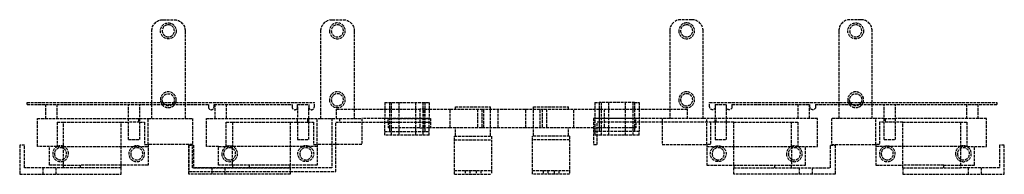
# Model space of a CAD drawing. Header units: millimetres. Extents: x -265 to 265, y 0 to 83.
import ezdxf

# ---------------------------------------------------------------- set-up
doc = ezdxf.new("R2010")
doc.units = ezdxf.units.MM
doc.header["$LTSCALE"] = 10
doc.linetypes.add('ALLCAD_Strich', pattern=[0.2, 0.15, -0.05])
doc.layers.add('BESCH_KONT_sich_schn_ansi_2d', color=40, linetype='Continuous')

msp = doc.modelspace()

# ---------------------------------------------------------------- linework, layer by layer
at = {"layer": 'BESCH_KONT_sich_schn_ansi_2d', "linetype": 'ALLCAD_Strich', "extrusion": (0, 1, -2.22045e-16)}
for p, q in [((-187.9, 82.95), (-181.9, 82.95)), ((-96.9, 82.95), (-90.9, 82.95)), ((96.9, 82.95), (90.9, 82.95)), ((187.9, 82.95), (181.9, 82.95)), ((-193.9, 38.5), (-193.9, 76.95)), ((-175.9, 76.95), (-175.9, 38.5)), ((-102.9, 29.95), (-102.9, 76.95)), ((-84.9, 76.95), (-84.9, 29.95)), ((84.9, 76.95), (84.9, 29.95)), ((102.9, 29.95), (102.9, 76.95)), ((175.9, 76.95), (175.9, 38.5)), ((193.9, 38.5), (193.9, 76.95)), ((-261, 38.5), (-106.4, 38.5)), ((-261, 37.5), (-261, 38.5)), ((-261, 37.5), (-163.4, 37.5)), ((-250.9, 29.95), (-250.9, 37.5)), ((-244.9, 29.95), (-244.9, 37.5)), ((-206.4, 18.65), (-206.4, 37.5)), ((-200.4, 18.65), (-200.4, 37.5)), ((-193.9, 37.5), (-193.9, 38.5)), ((-193.9, 29.95), (-193.9, 37.5)), ((-175.9, 38.5), (-175.9, 37.5)), ((-175.9, 37.5), (-175.9, 29.95)), ((-163.4, 37.5), (-163.4, 36.15)), ((-160.4, 36.15), (-160.4, 37.5)), ((-160.4, 37.5), (-118.4, 37.5)), ((-159.9, 37.5), (-159.9, 29.95)), ((-153.9, 37.5), (-153.9, 29.95)), ((-118.4, 37.5), (-118.4, 36.15)), ((-115.4, 36.15), (-115.4, 37.5)), ((-115.4, 37.5), (-109.4, 37.5)), ((-109.4, 37.5), (-109.4, 36.15)), ((-106.4, 36.15), (-106.4, 38.5)), ((-68.5, 38.5), (-44.5, 38.5)), ((-68.5, 38.5), (-68.5, 30)), ((-66, 38.5), (-66, 23)), ((-65, 38.5), (-65, 21)), ((-61, 38.5), (-61, 21)), ((-52, 38.5), (-52, 21)), ((-48, 38.5), (-48, 21)), ((-47, 38.5), (-47, 23)), ((-44.5, 38.5), (-44.5, 30)), ((44.5, 38.5), (47, 38.5)), ((44.5, 38.5), (44.5, 34.95)), ((66, 38.5), (47, 38.5)), ((47, 38.5), (47, 34.95)), ((48, 38.5), (48, 21)), ((52, 38.5), (52, 21)), ((61, 38.5), (61, 21)), ((65, 38.5), (65, 21)), ((66, 38.5), (68.5, 38.5)), ((66, 38.5), (66, 34.95)), ((68.5, 38.5), (68.5, 34.95)), ((106.4, 38.5), (261, 38.5)), ((106.4, 36.15), (106.4, 38.5)), ((109.4, 37.5), (109.4, 36.15)), ((109.4, 37.5), (115.4, 37.5)), ((115.4, 36.15), (115.4, 37.5)), ((118.4, 37.5), (160.4, 37.5)), ((118.4, 37.5), (118.4, 36.15)), ((153.9, 37.5), (153.9, 29.95)), ((159.9, 37.5), (159.9, 29.95)), ((160.4, 36.15), (160.4, 37.5)), ((163.4, 37.5), (261, 37.5)), ((163.4, 37.5), (163.4, 36.15)), ((175.9, 38.5), (175.9, 37.5)), ((175.9, 37.5), (175.9, 29.95)), ((193.9, 37.5), (193.9, 38.5)), ((193.9, 29.95), (193.9, 37.5)), ((200.4, 18.65), (200.4, 37.5)), ((206.4, 18.65), (206.4, 37.5)), ((244.9, 29.95), (244.9, 37.5)), ((250.9, 29.95), (250.9, 37.5)), ((261, 38.5), (261, 37.5)), ((-115.4, 36.15), (-115.4, 29.95)), ((-109.4, 29.95), (-109.4, 36.15)), ((-94.4, 34.95), (-84.9, 34.95)), ((-94.4, 29.95), (-94.4, 34.95)), ((-84.9, 34.95), (-68.5, 34.95)), ((-68.5, 34.95), (-49.64, 34.95)), ((-49.64, 34.95), (-49.64, 24.95)), ((-47.06, 34.95), (-49.64, 34.95)), ((-47.06, 24.95), (-47.06, 34.95)), ((-47.06, 34.95), (-44.5, 34.95)), ((-44.5, 34.95), (-33.29, 34.95)), ((-33.29, 24.95), (-33.29, 34.95)), ((-33.29, 34.95), (-16.32, 34.95)), ((-30.47, 36.25), (-11.53, 36.25)), ((-30.47, 34.95), (-30.47, 36.25)), ((-18.6, 34.95), (-18.6, 24.95)), ((-16.32, 34.95), (7.4, 34.95)), ((-16.32, 34.95), (-16.32, 24.95)), ((-15.21, 24.95), (-15.21, 34.95)), ((-11.53, 34.95), (-11.53, 36.25)), ((-11.53, 24.95), (-11.53, 34.95)), ((-7.4, 24.95), (-7.4, 34.95)), ((7.4, 34.95), (84.9, 34.95)), ((7.4, 24.95), (7.4, 34.95)), ((11.52, 36.25), (30.48, 36.25)), ((11.52, 34.95), (11.52, 36.25)), ((11.52, 24.95), (11.52, 34.95)), ((15.21, 24.95), (15.21, 34.95)), ((16.32, 34.95), (16.32, 24.95)), ((18.6, 34.95), (18.6, 24.95)), ((30.48, 34.95), (30.48, 36.25)), ((33.29, 24.95), (33.29, 34.95)), ((44.5, 34.95), (44.5, 23)), ((47, 34.95), (47, 24.95)), ((47.06, 24.95), (47.06, 34.95)), ((49.64, 34.95), (49.64, 24.95)), ((66, 34.95), (66, 24.95)), ((68.5, 34.95), (68.5, 27.95)), ((84.9, 34.95), (94.4, 34.95)), ((94.4, 29.95), (94.4, 34.95)), ((109.4, 36.15), (109.4, 29.95)), ((115.4, 29.95), (115.4, 36.15)), ((-255.4, 14.95), (-255.4, 29.95)), ((-255.4, 29.95), (-206.4, 29.95)), ((-244.9, 27.95), (-244.9, 14.95)), ((-244.9, 27.95), (-241.4, 27.95)), ((-241.4, 3.5), (-241.4, 27.95)), ((-241.4, 27.95), (-210.4, 27.95)), ((-210.4, 3.5), (-210.4, 27.95)), ((-210.4, 27.95), (-206.4, 27.95)), ((-206.4, 29.95), (-200.4, 29.95)), ((-200.4, 27.95), (-206.4, 27.95)), ((-200.9, 27.95), (-200.9, 29.95)), ((-200.4, 29.95), (-195.9, 29.95)), ((-200.4, 27.95), (-197.9, 27.95)), ((-197.9, 27.95), (-197.9, 15.95)), ((-195.9, 15.95), (-195.9, 29.95)), ((-195.9, 29.95), (-171.9, 29.95)), ((-171.9, 29.95), (-171.9, 15.95)), ((-164.4, 14.95), (-164.4, 29.95)), ((-164.4, 29.95), (-102.9, 29.95)), ((-153.9, 14.95), (-153.9, 27.95)), ((-153.9, 27.95), (-150.4, 27.95)), ((-150.4, 27.95), (-150.4, 14.95)), ((-150.4, 27.95), (-119.4, 27.95)), ((-119.4, 27.95), (-119.4, 4.95)), ((-119.4, 27.95), (-109.9, 27.95)), ((-115.4, 27.95), (-115.4, 29.95)), ((-115.4, 27.95), (-115.4, 18.65)), ((-109.9, 27.95), (-109.9, 29.95)), ((-109.9, 27.95), (-106.9, 27.95)), ((-109.4, 27.95), (-109.4, 29.95)), ((-109.4, 18.65), (-109.4, 27.95)), ((-106.9, 27.95), (-106.9, 15.95)), ((-104.9, 15.95), (-104.9, 29.95)), ((-102.9, 29.95), (-84.9, 29.95)), ((-96.9, 29.95), (-96.9, 15.95)), ((-94.9, 27.95), (-92.9, 27.95)), ((-94.9, 15.95), (-94.9, 27.95)), ((-92.9, 29.95), (-92.9, 27.95)), ((-92.9, 27.95), (-80.9, 27.95)), ((-84.9, 29.95), (-80.9, 29.95)), ((-68.5, 29.95), (-80.9, 29.95)), ((-80.9, 29.95), (-80.9, 15.95)), ((-80.9, 27.95), (-68.5, 27.95)), ((-44.5, 30), (-68.5, 30)), ((-68.5, 21), (-68.5, 30)), ((-66.63, 29.95), (-68.5, 29.95)), ((-68.5, 27.95), (-66.63, 27.95)), ((-66.63, 27.95), (-66.63, 29.95)), ((-66.63, 29.95), (-43.9, 29.95)), ((-66.63, 27.95), (-43.9, 27.95)), ((-66.63, 27.95), (-66.63, 24.95)), ((-44.5, 21), (-44.5, 30)), ((-43.9, 29.95), (-43.9, 27.95)), ((-43.9, 27.95), (-43.9, 24.95)), ((43.9, 29.95), (43.9, 16)), ((80.9, 29.95), (43.9, 29.95)), ((68.5, 30), (44.5, 30)), ((45.9, 16), (45.9, 27.95)), ((80.9, 27.95), (45.9, 27.95)), ((66.63, 27.95), (66.63, 29.95)), ((66.63, 27.95), (66.63, 24.95)), ((68.5, 27.95), (68.5, 23)), ((80.9, 29.95), (80.9, 15.95)), ((84.9, 29.95), (80.9, 29.95)), ((119.4, 27.95), (80.9, 27.95)), ((102.9, 29.95), (84.9, 29.95)), ((164.4, 29.95), (102.9, 29.95)), ((104.9, 15.95), (104.9, 29.95)), ((106.9, 27.95), (106.9, 15.95)), ((109.4, 27.95), (109.4, 29.95)), ((109.4, 27.95), (109.4, 18.65)), ((109.9, 27.95), (109.9, 29.95)), ((115.4, 27.95), (115.4, 29.95)), ((115.4, 18.65), (115.4, 27.95)), ((119.4, 4.95), (119.4, 27.95)), ((119.4, 27.95), (150.4, 27.95)), ((150.4, 14.95), (150.4, 27.95)), ((150.4, 27.95), (153.9, 27.95)), ((153.9, 27.95), (153.9, 14.95)), ((164.4, 14.95), (164.4, 29.95)), ((171.9, 29.95), (171.9, 15.95)), ((195.9, 29.95), (171.9, 29.95)), ((195.9, 15.95), (195.9, 29.95)), ((200.4, 29.95), (195.9, 29.95)), ((197.9, 27.95), (197.9, 15.95)), ((200.4, 27.95), (197.9, 27.95)), ((200.4, 29.95), (206.4, 29.95)), ((206.4, 27.95), (200.4, 27.95)), ((200.9, 29.95), (200.9, 27.95)), ((255.4, 29.95), (206.4, 29.95)), ((210.4, 27.95), (206.4, 27.95)), ((210.4, 3.5), (210.4, 27.95)), ((210.4, 27.95), (241.4, 27.95)), ((241.4, 27.95), (241.4, 3.5)), ((241.4, 27.95), (244.9, 27.95)), ((244.9, 27.95), (244.9, 14.95)), ((255.4, 14.95), (255.4, 29.95)), ((-68.5, 23), (-44.5, 23)), ((-49.64, 24.95), (-66.63, 24.95)), ((-49.64, 24.95), (-47.06, 24.95)), ((-44.5, 24.95), (-47.06, 24.95)), ((-33.29, 24.95), (-44.5, 24.95)), ((-16.32, 24.95), (-33.29, 24.95)), ((-30.47, 20.5), (-30.47, 24.95)), ((7.4, 24.95), (-16.32, 24.95)), ((-11.53, 20.5), (-11.53, 24.95)), ((43.9, 24.95), (7.4, 24.95)), ((11.52, 20.5), (11.52, 24.95)), ((30.48, 20.5), (30.48, 24.95)), ((43.9, 24.95), (45.9, 24.95)), ((45.9, 23), (44.5, 23)), ((44.5, 23), (44.5, 21)), ((66.63, 24.95), (45.9, 24.95)), ((68.5, 23), (45.9, 23)), ((47, 24.95), (47, 23)), ((66, 24.95), (66, 23)), ((68.5, 21), (68.5, 23)), ((-206.4, 18.65), (-200.4, 18.65)), ((-197.9, 15.95), (-195.9, 15.95)), ((-195.9, 15.95), (-195.9, 4.95)), ((-171.9, 15.95), (-195.9, 15.95)), ((-173.9, 15.95), (-173.9, 15.6)), ((-171.9, 15.6), (-171.9, 15.95)), ((-115.4, 18.65), (-109.4, 18.65)), ((-106.9, 15.95), (-104.9, 15.95)), ((-104.9, 15.95), (-104.9, 4.95)), ((-80.9, 15.95), (-104.9, 15.95)), ((-96.9, 15.95), (-96.9, 3.45)), ((-94.9, 1.45), (-94.9, 15.95)), ((-44.5, 21), (-68.5, 21)), ((-31, 2), (-31, 20.5)), ((-31, 20.5), (-11, 20.5)), ((-31, 18.5), (-11, 18.5)), ((-11, 20.5), (-11, 2)), ((11, 2), (11, 20.5)), ((31, 20.5), (11, 20.5)), ((31, 18.5), (11, 18.5)), ((31, 20.5), (31, 2)), ((43.9, 16), (45.9, 16)), ((45.9, 21), (44.5, 21)), ((68.5, 21), (45.9, 21)), ((80.9, 15.95), (104.9, 15.95)), ((104.9, 15.95), (104.9, 4.95)), ((106.9, 15.95), (104.9, 15.95)), ((109.4, 18.65), (115.4, 18.65)), ((171.9, 15.95), (195.9, 15.95)), ((195.9, 15.95), (195.9, 4.95)), ((197.9, 15.95), (195.9, 15.95)), ((200.4, 18.65), (206.4, 18.65)), ((-262.4, 15.6), (-265, 15.6)), ((-265, 15.6), (-265, 0)), ((-262.4, 3.5), (-262.4, 15.6)), ((-244.9, 14.95), (-255.4, 14.95)), ((-248.9, 4.95), (-248.9, 14.95)), ((-244.9, 14.95), (-241.4, 14.95)), ((-241.4, 14.95), (-195.9, 14.95)), ((-174, 15.6), (-171.4, 15.6)), ((-174, 0), (-174, 15.6)), ((-173.9, 15.6), (-173.9, 1.45)), ((-171.9, 3.45), (-171.9, 15.6)), ((-171.4, 15.6), (-171.4, 3.5)), ((-157.9, 14.95), (-164.4, 14.95)), ((-157.9, 4.95), (-157.9, 14.95)), ((-157.9, 14.95), (-153.9, 14.95)), ((-153.9, 14.95), (-150.4, 14.95)), ((-112.57, 14.95), (-150.4, 14.95)), ((-150.4, 4.95), (-150.4, 14.95)), ((-109.43, 14.95), (-112.57, 14.95)), ((-104.9, 14.95), (-109.43, 14.95)), ((104.9, 14.95), (109.43, 14.95)), ((109.43, 14.95), (112.57, 14.95)), ((112.57, 14.95), (150.4, 14.95)), ((150.4, 14.95), (150.4, 4.95)), ((150.4, 14.95), (153.9, 14.95)), ((153.9, 14.95), (157.9, 14.95)), ((157.9, 14.95), (164.4, 14.95)), ((157.9, 4.95), (157.9, 14.95)), ((171.4, 3.5), (171.4, 15.6)), ((171.4, 15.6), (174, 15.6)), ((174, 15.6), (174, 0)), ((241.4, 14.95), (195.9, 14.95)), ((244.9, 14.95), (241.4, 14.95)), ((244.9, 14.95), (255.4, 14.95)), ((248.9, 4.95), (248.9, 14.95)), ((265, 15.6), (262.4, 15.6)), ((262.4, 15.6), (262.4, 3.5)), ((265, 0), (265, 15.6)), ((-265, 0), (-210.4, 0)), ((-241.4, 3.5), (-262.4, 3.5)), ((-252.5, 3.5), (-252.5, 0)), ((-241.4, 4.95), (-248.9, 4.95)), ((-245.5, 3.5), (-245.5, 0)), ((-241.4, 4.95), (-232.4, 4.95)), ((-210.4, 3.5), (-241.4, 3.5)), ((-232.4, 4.95), (-232.4, 3.5)), ((-210.4, 4.95), (-232.4, 4.95)), ((-195.9, 4.95), (-210.4, 4.95)), ((-210.4, 0), (-210.4, 3.5)), ((-173.9, 1.45), (-119.4, 1.45)), ((-119.4, 3.45), (-171.9, 3.45)), ((-171.4, 3.5), (-141.4, 3.5)), ((-161.5, 3.5), (-161.5, 0)), ((-104.9, 4.95), (-157.9, 4.95)), ((-154.5, 3.5), (-154.5, 0)), ((-150.4, 4.95), (-150.4, 3.5)), ((-141.4, 4.95), (-141.4, 3.5)), ((-141.4, 3.5), (-119.4, 3.5)), ((-119.4, 3.5), (-119.4, 4.95)), ((-119.4, 3.5), (-119.4, 0)), ((-96.9, 3.45), (-119.4, 3.45)), ((-119.4, 1.45), (-94.9, 1.45)), ((-31, 0), (-31, 2)), ((-31, 2), (-11, 2)), ((-25.25, 2), (-25.25, 0)), ((-22.75, 2), (-22.75, 0)), ((-19.25, 2), (-19.25, 0)), ((-16.75, 2), (-16.75, 0)), ((-11, 2), (-11, 0)), ((11, 2), (31, 2)), ((11, 0), (11, 2)), ((16.75, 2), (16.75, 0)), ((19.25, 2), (19.25, 0)), ((20.99, 0.01), (20.99, 0.01)), ((20.99, 0), (20.99, 0.01)), ((20.99, 0.01), (20.99, 0)), ((20.99, 0.01), (20.99, 0.01)), ((20.99, 0.01), (20.99, 0)), ((20.99, 0), (20.99, 0)), ((20.99, 0), (20.99, 0)), ((21, 0.01), (21, 0.01)), ((21, 0.01), (21, 0)), ((21, 0.01), (21, 0.01)), ((21, 0), (21, 0.01)), ((21, 0.01), (21, 0.01)), ((21, 0.01), (21, 0.01)), ((21, 0), (21, 0.01)), ((21, 0), (21, 0.01)), ((21, 0), (21, 0)), ((21, 0), (21, 0)), ((21, 0), (21, 0)), ((21, 0), (21, 0)), ((21.01, 0.01), (21.01, 0.01)), ((21.01, 0.01), (21.01, 0)), ((21.01, 0.01), (21.01, 0.01)), ((21.01, 0.01), (21.01, 0)), ((21.01, 0), (21.01, 0.01)), ((21.01, 0), (21.01, 0)), ((21.01, 0), (21.01, 0)), ((22.75, 2), (22.75, 0)), ((25.25, 2), (25.25, 0)), ((31, 2), (31, 0)), ((104.9, 4.95), (157.9, 4.95)), ((119.4, 4.95), (119.4, 3.5)), ((119.4, 3.5), (141.4, 3.5)), ((119.4, 0), (119.4, 3.5)), ((141.4, 3.5), (141.4, 4.95)), ((141.4, 3.5), (171.4, 3.5)), ((150.4, 3.5), (150.4, 4.95)), ((154.5, 3.5), (154.5, 0)), ((161.5, 3.5), (161.5, 0)), ((195.9, 4.95), (210.4, 4.95)), ((232.4, 4.95), (210.4, 4.95)), ((210.4, 3.5), (241.4, 3.5)), ((210.4, 3.5), (210.4, 0)), ((210.4, 0), (265, 0)), ((232.4, 4.95), (241.4, 4.95)), ((232.4, 3.5), (232.4, 4.95)), ((241.4, 4.95), (248.9, 4.95)), ((262.4, 3.5), (241.4, 3.5)), ((245.5, 3.5), (245.5, 0)), ((252.5, 3.5), (252.5, 0)), ((-119.4, 0), (-174, 0)), ((-31, 0), (-11, 0)), ((31, 0), (11, 0)), ((174, 0), (119.4, 0))]:
    msp.add_line(p, q, dxfattribs=at)
at = {"layer": 'BESCH_KONT_sich_schn_ansi_2d', "linetype": 'ALLCAD_Strich'}
for centre in [(-185, 77), (185, 77)]:
    msp.add_circle(centre, 4.25, dxfattribs=at)
at = {"layer": 'BESCH_KONT_sich_schn_ansi_2d', "linetype": 'ALLCAD_Strich', "extrusion": (0, -2.22045e-16, -1)}
for centre, radius in [((185, 77), 3.25), ((94, 77), 4.25), ((94, 77), 3.25), ((-94, 77), 4.25), ((-94, 77), 3.25), ((-185, 77), 3.25), ((94, 40), 4.25), ((94, 40), 3.25), ((-94, 40), 4.25), ((-94, 40), 3.25), ((243, 11), 3.25), ((202, 11), 3.25), ((152, 11), 4.25), ((152, 11), 3.25), ((111, 11), 3.25), ((-111, 11), 3.25), ((-152, 11), 4.25), ((-152, 11), 3.25), ((-202, 11), 3.25), ((-243, 11), 3.25)]:
    msp.add_circle(centre, radius, dxfattribs=at)
for centre, radius, start, end in [((187.9, 76.95), 6, 0, 90), ((181.9, 76.95), 6, 90, 180), ((96.9, 76.95), 6, 0, 90), ((90.9, 76.95), 6, 90, 180), ((185, 40), 3.25, 336.4218, 207.4864), ((-185, 40), 3.25, 336.4218, 207.4864), ((185, 40), 3.25, 332.5136, 336.4218), ((185, 40), 3.25, 309.7151, 332.5136), ((185, 40), 3.25, 230.2849, 309.7151), ((185, 40), 3.25, 207.4864, 230.2849), ((-185, 40), 3.25, 332.5136, 336.4218), ((-185, 40), 3.25, 309.7151, 332.5136), ((-185, 40), 3.25, 230.2849, 309.7151), ((-185, 40), 3.25, 207.4864, 230.2849), ((-107.9, 36.15), 1.5, 180, 0), ((-116.9, 36.15), 1.5, 180, 0), ((-161.9, 36.15), 1.5, 180, 0), ((111, 11), 4.25, 111.6567, 68.3433), ((-111, 11), 4.25, 111.6567, 68.3433), ((-111, 11), 4.25, 68.3433, 111.6567), ((-202, 11), 4.25, 68.3433, 111.6567), ((-20.99, 0.01), 0.00271, 0, 90), ((-20.99, 0.01), 0.00116, 90, 180), ((-20.99, 0), 0.00271, 270, 360), ((-20.99, 0), 0.00116, 180, 270), ((-21, 0.01), 0.00093, 90, 180), ((-21, 0.01), 0.00093, 180, 270), ((-21.01, 0.01), 0.00271, 0, 90), ((-21.01, 0), 0.00271, 270, 0), ((-21.01, 0.01), 0.00116, 90, 180), ((-21.01, 0), 0.00116, 180, 270)]:
    msp.add_arc(centre, radius, start, end, dxfattribs=at)
at = {"layer": 'BESCH_KONT_sich_schn_ansi_2d', "linetype": 'ALLCAD_Strich'}
for centre, radius, start, end in [((90.9, 76.95), 6, 90, 180), ((96.9, 76.95), 6, 0, 90), ((181.9, 76.95), 6, 90, 180), ((187.9, 76.95), 6, 0, 90), ((-185, 40), 4.25, 0, 200.6673), ((185, 40), 4.25, 339.3327, 180), ((-185, 40), 4.25, 200.6673, 216.0319), ((-185, 40), 4.25, 216.0319, 323.9681), ((-185, 40), 4.25, 323.9681, 339.3327), ((-185, 40), 4.25, 339.3327, 0), ((185, 40), 4.25, 180, 200.6673), ((185, 40), 4.25, 200.6673, 216.0319), ((185, 40), 4.25, 216.0319, 323.9681), ((185, 40), 4.25, 323.9681, 339.3327), ((-161.9, 36.15), 1.5, 180, 0), ((-116.9, 36.15), 1.5, 180, 0), ((-107.9, 36.15), 1.5, 180, 0), ((-243, 11), 4.25, 111.6567, 0), ((-243, 11), 4.25, 68.3433, 111.6567), ((-243, 11), 4.25, 0, 68.3433), ((-202, 11), 4.25, 111.6567, 68.3433), ((-202, 11), 4.25, 68.3433, 111.6567), ((-111, 11), 4.25, 68.3433, 111.6567), ((202, 11), 4.25, 111.6567, 68.3433), ((243, 11), 4.25, 180, 68.3433), ((243, 11), 4.25, 111.6567, 180), ((243, 11), 4.25, 68.3433, 111.6567), ((20.99, 0.01), 0.00116, 90, 180), ((20.99, 0.01), 0.00271, 0, 90), ((20.99, 0), 0.00116, 180, 270), ((20.99, 0), 0.00271, 270, 360), ((21, 0.01), 0.00217, 270, 360), ((21, 0.01), 0.00217, 0, 90), ((21.01, 0.01), 0.00116, 90, 180), ((21.01, 0.01), 0.00271, 0, 90), ((21.01, 0), 0.00116, 180, 270), ((21.01, 0), 0.00271, 270, 0)]:
    msp.add_arc(centre, radius, start, end, dxfattribs=at)

doc.saveas('drawing.dxf')
